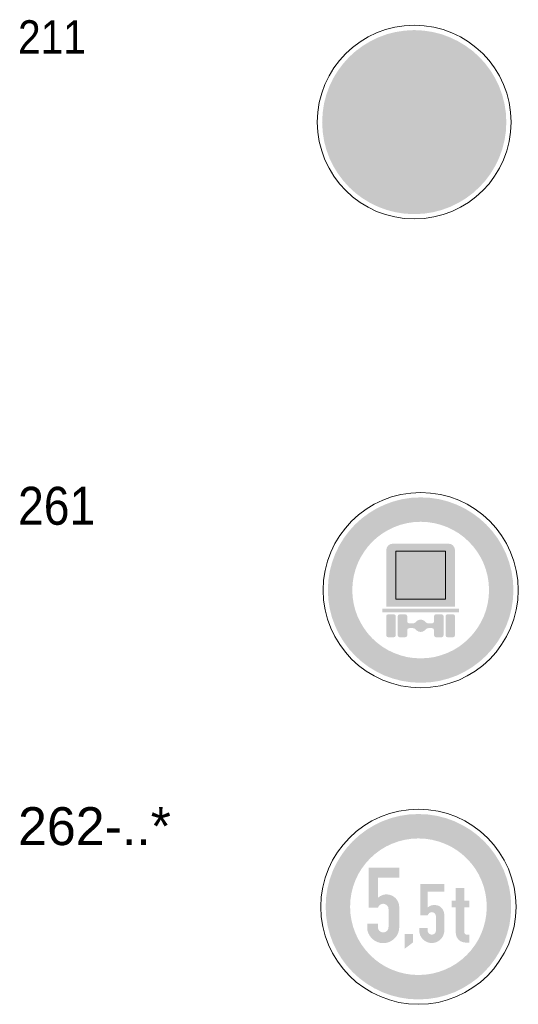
# Model space of a CAD drawing. Header units: millimetres. Extents: x 27 to 616, y -913 to 238.
# Tile 22 of 38: x 27 to 84, y -315 to -203. Entities that reach past the tile are written whole.
import ezdxf
from ezdxf.enums import TextEntityAlignment as Align

# ---------------------------------------------------------------- set-up
doc = ezdxf.new("R2010")
doc.units = ezdxf.units.MM
doc.header["$LTSCALE"] = 5
doc.linetypes.add('AUSGEZOGEN', pattern=[0])
doc.layers.add('Ebene_1', color=7, linetype='Continuous', true_color=0x000000)
doc.layers.add('Layer13', color=5, linetype='Continuous', true_color=0x0000ff)
doc.styles.add('Arial', font='arial.ttf')

msp = doc.modelspace()

# ---------------------------------------------------------------- hatches: boundary and pattern name
at = {"layer": 'Ebene_1', "linetype": 'AUSGEZOGEN', "lineweight": 18, "true_color": 0xfffffe}
msp.add_hatch(color=7, dxfattribs=at).paths.add_polyline_path([(79.91, -214.97), (74.96, -219.92), (72.21, -219.92), (76.06, -216.07), (63.78, -216.07), (63.78, -213.87), (76.06, -213.87), (72.21, -210.02), (74.96, -210.02)], flags=0)
at = {"layer": 'Ebene_1', "linetype": 'AUSGEZOGEN', "lineweight": 18, "true_color": 0xce2729}
h = msp.add_hatch(color=242, dxfattribs=at)
h.paths.add_polyline_path([(83.1, -268.12), (83.04, -269.19), (82.88, -270.24), (82.62, -271.25), (82.27, -272.21), (81.82, -273.13), (81.3, -274), (80.69, -274.81), (80.01, -275.56), (79.26, -276.24), (78.45, -276.85), (77.59, -277.37), (76.67, -277.82), (75.7, -278.17), (74.69, -278.43), (73.64, -278.59), (72.57, -278.64), (71.49, -278.59), (70.45, -278.43), (69.44, -278.17), (68.47, -277.82), (67.55, -277.37), (66.68, -276.85), (65.87, -276.24), (65.12, -275.56), (64.44, -274.81), (63.84, -274), (63.31, -273.13), (62.87, -272.21), (62.51, -271.25), (62.25, -270.24), (62.09, -269.19), (62.04, -268.12), (62.09, -267.04), (62.25, -265.99), (62.51, -264.99), (62.87, -264.02), (63.31, -263.1), (63.84, -262.23), (64.44, -261.42), (65.12, -260.67), (65.87, -259.99), (66.68, -259.39), (67.55, -258.86), (68.47, -258.42), (69.44, -258.06), (70.45, -257.8), (71.49, -257.64), (72.57, -257.59), (73.64, -257.64), (74.69, -257.8), (75.7, -258.06), (76.67, -258.42), (77.59, -258.86), (78.45, -259.39), (79.26, -259.99), (80.01, -260.67), (80.69, -261.42), (81.3, -262.23), (81.82, -263.1), (82.27, -264.02), (82.62, -264.99), (82.88, -265.99), (83.04, -267.04)], flags=0)
h.paths.add_polyline_path([(80.33, -268.12), (80.29, -267.32), (80.17, -266.55), (79.98, -265.81), (79.72, -265.1), (79.39, -264.42), (79, -263.78), (78.55, -263.18), (78.05, -262.63), (77.5, -262.13), (76.91, -261.68), (76.27, -261.3), (75.59, -260.97), (74.87, -260.71), (74.13, -260.52), (73.36, -260.4), (72.57, -260.36), (71.77, -260.4), (71, -260.52), (70.26, -260.71), (69.55, -260.97), (68.87, -261.3), (68.23, -261.68), (67.63, -262.13), (67.08, -262.63), (66.58, -263.18), (66.14, -263.78), (65.75, -264.42), (65.42, -265.1), (65.16, -265.81), (64.97, -266.55), (64.85, -267.32), (64.81, -268.12), (64.85, -268.91), (64.97, -269.68), (65.16, -270.42), (65.42, -271.14), (65.75, -271.81), (66.14, -272.45), (66.58, -273.05), (67.08, -273.6), (67.63, -274.1), (68.23, -274.55), (68.87, -274.94), (69.55, -275.26), (70.26, -275.52), (71, -275.72), (71.77, -275.83), (72.57, -275.87), (73.36, -275.83), (74.13, -275.72), (74.87, -275.52), (75.59, -275.26), (76.27, -274.94), (76.91, -274.55), (77.5, -274.1), (78.05, -273.6), (78.55, -273.05), (79, -272.45), (79.39, -271.81), (79.72, -271.14), (79.98, -270.42), (80.17, -269.68), (80.29, -268.91)], flags=0)
at = {"layer": 'Ebene_1', "linetype": 'AUSGEZOGEN', "lineweight": 18, "true_color": 0x000000}
for points in [[(68.66, -270), (68.66, -263.6), (68.72, -263.3), (68.88, -263.06), (69.13, -262.9), (69.42, -262.84), (75.71, -262.84), (76.01, -262.9), (76.25, -263.06), (76.41, -263.3), (76.47, -263.6), (76.47, -270)], [(68.23, -270.22), (76.91, -270.22), (76.91, -270.65), (68.23, -270.65)], [(68.88, -273.47), (68.72, -273.41), (68.66, -273.25), (68.66, -271.08), (68.72, -270.93), (68.88, -270.87), (69.53, -270.87), (69.68, -270.93), (69.75, -271.08), (69.75, -273.25), (69.68, -273.41), (69.53, -273.47)], [(70.18, -273.47), (70.03, -273.41), (69.96, -273.25), (69.96, -271.08), (70.03, -270.93), (70.18, -270.87), (70.83, -270.87), (70.98, -270.93), (71.05, -271.08), (71.05, -271.68), (71.11, -271.84), (71.27, -271.9), (71.68, -271.9), (71.84, -271.87), (71.98, -271.78), (72.12, -271.64), (72.33, -271.51), (72.57, -271.46), (72.81, -271.51), (73.02, -271.64), (73.16, -271.78), (73.3, -271.87), (73.46, -271.9), (73.87, -271.9), (74.02, -271.84), (74.09, -271.68), (74.09, -271.08), (74.15, -270.93), (74.3, -270.87), (74.96, -270.87), (75.11, -270.93), (75.17, -271.08), (75.17, -273.25), (75.11, -273.41), (74.96, -273.47), (74.3, -273.47), (74.15, -273.41), (74.09, -273.25), (74.09, -272.66), (74.02, -272.5), (73.87, -272.44), (73.46, -272.44), (73.3, -272.47), (73.16, -272.56), (73.02, -272.7), (72.81, -272.83), (72.57, -272.87), (72.33, -272.83), (72.12, -272.7), (71.98, -272.56), (71.84, -272.47), (71.68, -272.44), (71.27, -272.44), (71.11, -272.5), (71.05, -272.66), (71.05, -273.25), (70.98, -273.41), (70.83, -273.47)], [(75.61, -273.47), (75.45, -273.41), (75.39, -273.25), (75.39, -271.08), (75.45, -270.93), (75.61, -270.87), (76.26, -270.87), (76.41, -270.93), (76.47, -271.08), (76.47, -273.25), (76.41, -273.41), (76.26, -273.47)], [(66.5, -306.01), (67.71, -306.01), (67.71, -306.39), (67.76, -306.63), (67.89, -306.82), (68.08, -306.95), (68.32, -307), (68.55, -306.95), (68.75, -306.82), (68.88, -306.63), (68.92, -306.39), (68.92, -304.35), (68.88, -304.11), (68.75, -303.92), (68.55, -303.79), (68.32, -303.74), (68.12, -303.77), (67.94, -303.87), (67.81, -304.01), (67.73, -304.2), (66.65, -304.19), (66.65, -299.64), (70.14, -299.64), (70.14, -300.78), (67.71, -300.78), (67.71, -303.07), (67.94, -302.89), (68.2, -302.77), (68.47, -302.69), (68.74, -302.68), (69.02, -302.71), (69.28, -302.8), (69.53, -302.94), (69.75, -303.13), (69.91, -303.35), (70.04, -303.59), (70.11, -303.85), (70.14, -304.12), (70.14, -306.39), (70.1, -306.76), (70, -307.1), (69.83, -307.41), (69.6, -307.68), (69.34, -307.9), (69.03, -308.07), (68.68, -308.18), (68.32, -308.21), (67.95, -308.18), (67.61, -308.07), (67.3, -307.9), (67.03, -307.68), (66.81, -307.41), (66.64, -307.1), (66.53, -306.76), (66.5, -306.39)], [(72.41, -306.48), (73.36, -306.48), (73.36, -306.77), (73.39, -306.96), (73.5, -307.11), (73.65, -307.21), (73.83, -307.25), (74.02, -307.21), (74.17, -307.11), (74.27, -306.96), (74.31, -306.77), (74.31, -305.17), (74.27, -304.99), (74.17, -304.83), (74.02, -304.73), (73.83, -304.69), (73.68, -304.72), (73.54, -304.8), (73.44, -304.91), (73.37, -305.05), (72.53, -305.05), (72.53, -301.49), (75.26, -301.49), (75.26, -302.38), (73.36, -302.38), (73.36, -304.17), (73.54, -304.03), (73.74, -303.93), (74.16, -303.86), (74.59, -303.96), (74.78, -304.07), (74.95, -304.22), (75.08, -304.39), (75.18, -304.58), (75.26, -304.99), (75.26, -306.77), (75.23, -307.06), (75.14, -307.33), (75.01, -307.57), (74.84, -307.78), (74.63, -307.95), (74.39, -308.09), (74.12, -308.17), (73.83, -308.2), (73.54, -308.17), (73.28, -308.09), (73.04, -307.95), (72.82, -307.78), (72.65, -307.57), (72.52, -307.33), (72.44, -307.06), (72.41, -306.77)], [(78.11, -308.14), (77.63, -308.14), (77.42, -308.12), (77.22, -308.05), (77.03, -307.96), (76.88, -307.82), (76.75, -307.67), (76.65, -307.49), (76.58, -307.28), (76.56, -307.07), (76.56, -304.16), (76.09, -304.16), (76.09, -303.39), (76.56, -303.39), (76.56, -301.96), (77.51, -301.96), (77.51, -303.39), (78.11, -303.39), (78.11, -304.16), (77.51, -304.16), (77.51, -306.95), (77.54, -307.07), (77.6, -307.16), (77.69, -307.22), (77.81, -307.25), (78.11, -307.25)], [(70.75, -308.85), (70.75, -307.19), (71.69, -307.19), (71.69, -308.14)]]:
    msp.add_hatch(color=18, dxfattribs=at).paths.add_polyline_path(points, flags=0)
at = {"layer": 'Ebene_1', "linetype": 'AUSGEZOGEN', "lineweight": 18, "true_color": 0xeb5f22}
msp.add_hatch(color=32, dxfattribs=at).paths.add_polyline_path([(69.75, -263.71), (75.39, -263.71), (75.39, -269.13), (69.75, -269.13)], flags=0)
at = {"layer": 'Ebene_1', "linetype": 'AUSGEZOGEN', "lineweight": 18, "true_color": 0xce2729}
h = msp.add_hatch(color=242, dxfattribs=at)
h.paths.add_polyline_path([(82.84, -304.07), (82.79, -305.15), (82.63, -306.2), (82.37, -307.21), (82.02, -308.17), (81.57, -309.09), (81.04, -309.96), (80.44, -310.77), (79.76, -311.52), (79.01, -312.2), (78.2, -312.8), (77.33, -313.33), (76.41, -313.78), (75.45, -314.13), (74.44, -314.39), (73.39, -314.55), (72.31, -314.6), (71.24, -314.55), (70.19, -314.39), (69.18, -314.13), (68.22, -313.78), (67.3, -313.33), (66.43, -312.8), (65.62, -312.2), (64.87, -311.52), (64.19, -310.77), (63.59, -309.96), (63.06, -309.09), (62.61, -308.17), (62.26, -307.21), (62, -306.2), (61.84, -305.15), (61.79, -304.07), (61.84, -303), (62, -301.95), (62.26, -300.94), (62.61, -299.98), (63.06, -299.06), (63.59, -298.19), (64.19, -297.38), (64.87, -296.63), (65.62, -295.95), (66.43, -295.34), (67.3, -294.82), (68.22, -294.37), (69.18, -294.02), (70.19, -293.76), (71.24, -293.6), (72.31, -293.55), (73.39, -293.6), (74.44, -293.76), (75.45, -294.02), (76.41, -294.37), (77.33, -294.82), (78.2, -295.34), (79.01, -295.95), (79.76, -296.63), (80.44, -297.38), (81.04, -298.19), (81.57, -299.06), (82.02, -299.98), (82.37, -300.94), (82.63, -301.95), (82.79, -303)], flags=0)
h.paths.add_polyline_path([(80.07, -304.07), (80.03, -303.28), (79.91, -302.51), (79.72, -301.77), (79.46, -301.06), (79.14, -300.38), (78.75, -299.74), (78.3, -299.14), (77.8, -298.59), (77.25, -298.09), (76.65, -297.64), (76.01, -297.25), (75.33, -296.93), (74.62, -296.67), (73.88, -296.48), (73.11, -296.36), (72.31, -296.32), (71.52, -296.36), (70.75, -296.48), (70.01, -296.67), (69.3, -296.93), (68.62, -297.25), (67.98, -297.64), (67.38, -298.09), (66.83, -298.59), (66.33, -299.14), (65.88, -299.74), (65.49, -300.38), (65.17, -301.06), (64.91, -301.77), (64.72, -302.51), (64.6, -303.28), (64.56, -304.07), (64.6, -304.87), (64.72, -305.64), (64.91, -306.38), (65.17, -307.09), (65.49, -307.77), (65.88, -308.41), (66.33, -309.01), (66.83, -309.56), (67.38, -310.06), (67.98, -310.51), (68.62, -310.9), (69.3, -311.22), (70.01, -311.48), (70.75, -311.67), (71.52, -311.79), (72.31, -311.83), (73.11, -311.79), (73.88, -311.67), (74.62, -311.48), (75.33, -311.22), (76.01, -310.9), (76.65, -310.51), (77.25, -310.06), (77.8, -309.56), (78.3, -309.01), (78.75, -308.41), (79.14, -307.77), (79.46, -307.09), (79.72, -306.38), (79.91, -305.64), (80.03, -304.87)], flags=0)
at = {"layer": 'Layer13', "linetype": 'AUSGEZOGEN', "lineweight": 18, "true_color": 0x0000ff}
msp.add_hatch(color=5, dxfattribs=at).paths.add_polyline_path([(82.29, -214.97), (82.24, -216.04), (82.08, -217.08), (81.82, -218.08), (81.47, -219.04), (81.03, -219.95), (80.51, -220.82), (79.91, -221.62), (79.23, -222.36), (78.49, -223.04), (77.68, -223.64), (76.82, -224.16), (75.91, -224.6), (74.95, -224.95), (73.95, -225.21), (72.91, -225.37), (71.84, -225.42), (70.77, -225.37), (69.74, -225.21), (68.73, -224.95), (67.77, -224.6), (66.86, -224.16), (66, -223.64), (65.19, -223.04), (64.45, -222.36), (63.78, -221.62), (63.18, -220.82), (62.65, -219.95), (62.21, -219.04), (61.86, -218.08), (61.6, -217.08), (61.45, -216.04), (61.39, -214.97), (61.45, -213.91), (61.6, -212.87), (61.86, -211.87), (62.21, -210.91), (62.65, -209.99), (63.18, -209.13), (63.78, -208.33), (64.45, -207.58), (65.19, -206.91), (66, -206.31), (66.86, -205.79), (67.77, -205.35), (68.73, -204.99), (69.74, -204.74), (70.77, -204.58), (71.84, -204.52), (72.91, -204.58), (73.95, -204.74), (74.95, -204.99), (75.91, -205.35), (76.82, -205.79), (77.68, -206.31), (78.49, -206.91), (79.23, -207.58), (79.91, -208.33), (80.51, -209.13), (81.03, -209.99), (81.47, -210.91), (81.82, -211.87), (82.08, -212.87), (82.24, -213.91)], flags=0)

# ---------------------------------------------------------------- linework, layer by layer
at = {"layer": 'Ebene_1', "color": 32, "linetype": 'AUSGEZOGEN', "lineweight": 18, "true_color": 0xeb5f22}
msp.add_lwpolyline([(69.75, -263.71), (75.39, -263.71), (75.39, -269.13), (69.75, -269.13)], close=True, dxfattribs=at)
at = {"layer": 'Ebene_1', "color": 18, "linetype": 'AUSGEZOGEN', "lineweight": 18, "true_color": 0x000000}
for centre, radius in [((71.84, -214.97), 11), ((72.57, -268.12), 11.08), ((72.31, -304.08), 11.08)]:
    msp.add_circle(centre, radius, dxfattribs=at)

# ---------------------------------------------------------------- texts
at = {"layer": 'Ebene_1', "color": 18, "linetype": 'AUSGEZOGEN', "lineweight": 18, "true_color": 0x000000, "style": 'Arial'}
for s, height, width, p, p2 in [('211', 3.787, 0.872423, (26.88, -207.19), (34.57, -207.19)), ('261', 4.311, 0.872423, (26.88, -260.7), (35.63, -260.7)), ('262-..*', 4.311, 0.978113, (26.88, -297.08), (44.22, -297.08))]:
    msp.add_text(s, height=height, dxfattribs=dict(at, width=width)).set_placement(p, p2, align=Align.FIT)

doc.saveas('drawing.dxf')
